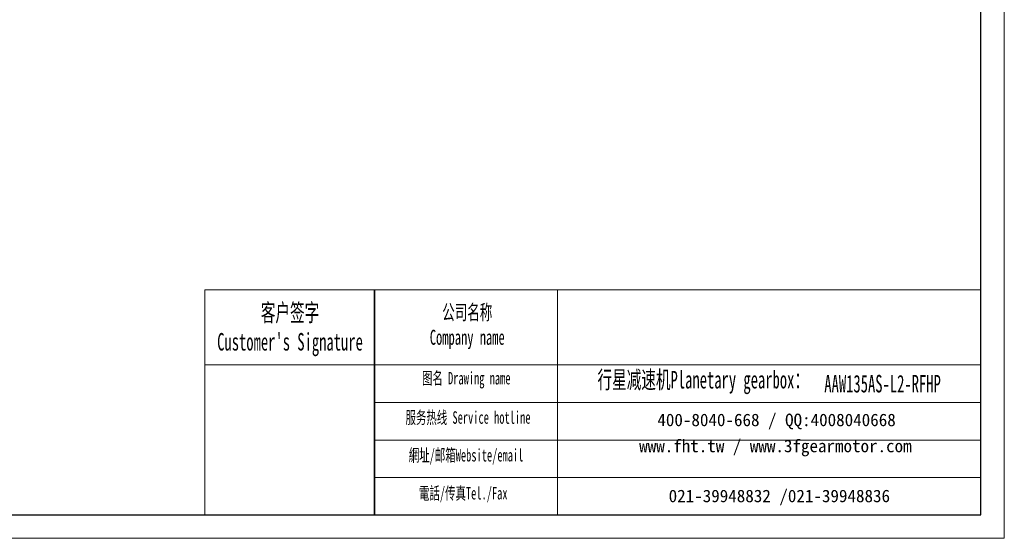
# Model space of a CAD drawing. Header units: millimetres. Extents: x 2326 to 3316, y -243 to 458.
# Tile 3 of 7: x 2821 to 3316, y -243 to 18. Entities that reach past the tile are written whole.
import ezdxf

# ---------------------------------------------------------------- set-up
doc = ezdxf.new("R2010")
doc.units = ezdxf.units.MM
doc.layers.get('0').update_dxf_attribs({"lineweight": 35})
for name, color, linetype, lineweight in [('7标注层', 4, 'Continuous', 18), ('SLD-0', 7, 'Continuous', 18), ('图框_外框线', 7, 'Continuous', 18)]:
    doc.layers.add(name, color=color, linetype=linetype, lineweight=lineweight)
doc.styles.add('SLDTEXTSTYLE4', font='txt', dxfattribs={"width": 0.611111})

msp = doc.modelspace()

# ---------------------------------------------------------------- linework, layer by layer
msp.add_line((2999.6968, -117.5432), (2999.6968, -230.7382))
at = {"layer": '7标注层', "color": 0}
msp.add_line((2914.3089, -117.5432), (2914.3089, -230.7189), dxfattribs=at)
at = {"layer": '图框_外框线'}
for p, q in [((2914.3089, -117.5432), (2999.6968, -117.5432)), ((2999.6968, -117.5432), (2999.6968, -230.7189)), ((2999.6968, -117.5432), (3304.5564, -117.5432)), ((3091.6966, -117.5432), (3091.6966, -230.7189)), ((2914.3089, -155.31), (2999.6968, -155.31)), ((2999.6968, -155.31), (3304.5564, -155.31)), ((2999.6968, -174.1934), (3304.5564, -174.1934)), ((2999.6968, -193.0768), (3304.5564, -193.0768)), ((2999.6968, -211.9602), (3304.5564, -211.9602))]:
    msp.add_line(p, q, dxfattribs=at)
at = {"layer": '图框_外框线', "color": 3}
msp.add_lwpolyline([(2326.0621, -242.508), (3316.3455, -242.508), (3316.3455, 457.7639), (2326.0621, 457.7639)], close=True, dxfattribs=at)
at = {"layer": '图框_外框线', "color": 3, "lineweight": 25}
msp.add_lwpolyline([(2385.0075, -230.7189), (3304.5564, -230.7189), (3304.5564, 445.9748), (2385.0075, 445.9748)], close=True, dxfattribs=at)

# ---------------------------------------------------------------- texts
at = {"layer": 'SLD-0', "color": 1, "attachment_point": 2, "style": 'SLDTEXTSTYLE4'}
for s, insert, char_height, width in [("{\\fSimSun|b1|i0|c134|p2;客户签字\\PCustomer's Signature}", (2957.15, -124.5302), 8.812256, 109.625367), ('{\\fSimSun|b1|i0|c134|p2;公司名称\\PCompany name}', (3046.2802, -124.998), 7.553362, 97.792453), ('{\\fSimSun|b1|i0|c134|p2;图名 Drawing name}', (3045.7639, -158.7909), 6.294468, 80.497967), ('{\\fSimSun|b1|i0|c134|p2;  \\H1.1667x;行星减速机Planetary gearbox\\fSimSun|b0|i0|c134|p2;：}', (3161.8064, -158.3054), 7.553362, 118.796557), ('{\\fSimSun|b1|i0|c134|p2;AAW135AS-L2-RFHP}', (3255.1249, -160.3108), 8.812256, 64.131013), ('{\\fSimSun|b1|i0|c134|p2;服务热线 Service hotline}', (3046.6565, -178.5837), 6.294468, 89.682469), ('{\\fSimSun|b1|i0|c134|p2;網址/邮箱Website/email}', (3045.6764, -197.548), 6.294468, 93.351009), ('{\\fSimSun|b1|i0|c134|p2;電話/传真Tel./Fax}', (3044.2662, -216.6601), 6.294468, 94.473748)]:
    msp.add_mtext(s, dxfattribs=dict(at, insert=insert, char_height=char_height, width=width))
at = {"layer": 'SLD-0', "color": 1, "char_height": 6.294468, "attachment_point": 2}
for s, insert, width in [('{\\fSimSun|b1|i0|c134|p2;400-8040-668 / QQ:4008040668}', (3201.8175, -179.7865), 183.266019), ('{\\fSimSun|b1|i0|c134|p2;www.fht.tw / www.3fgearmotor.com }', (3201.2372, -192.897), 183.472325), ('{\\fSimSun|b1|i0|c134|p2;021-39948832 /021-39948836 }', (3203.2213, -218.0363), 140.095)]:
    msp.add_mtext(s, dxfattribs=dict(at, insert=insert, width=width))

doc.saveas('drawing.dxf')
